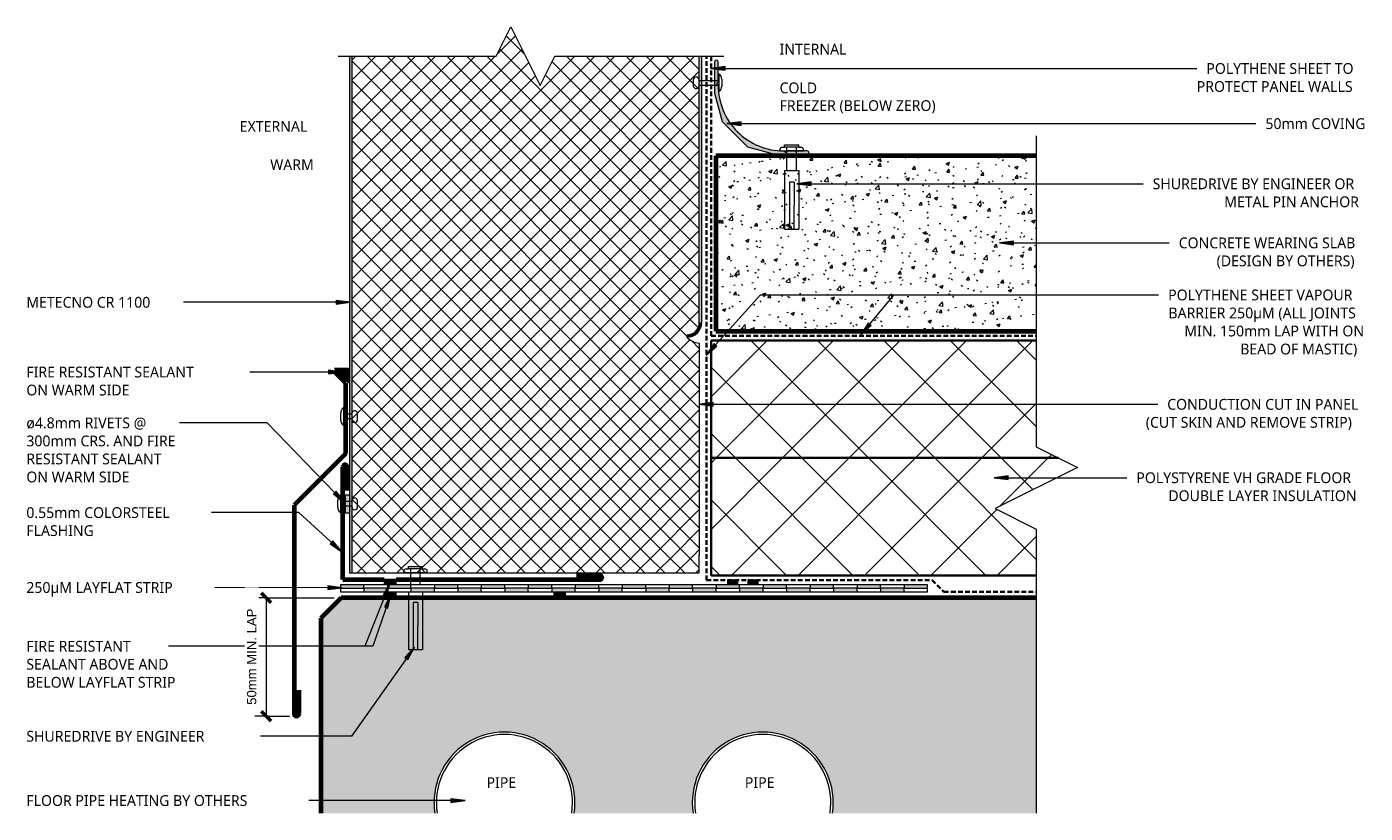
# Model space of a CAD drawing. Header units: millimetres. Extents: x -128 to 442, y -71 to 264.
import ezdxf

# ---------------------------------------------------------------- set-up
doc = ezdxf.new("R2010")
doc.units = ezdxf.units.MM
doc.linetypes.add('Dash', pattern=[6.35, 3.175, -3.175])
doc.linetypes.add('Dash Short', pattern=[3, 2, -1])
for name, color, linetype, lineweight in [('A-ANNO-DIMS', 211, 'Continuous', 9), ('A-ANNO-DIMS-2', 211, 'Continuous', 9), ('A-DETL', 90, 'Continuous', 13), ('A-DETL-GENF', 92, 'Continuous', 13), ('A-DETL-GENF-HDLN', 1, 'Dash', 13), ('G-ANNO-TEXT', 231, 'Continuous', 9)]:
    doc.layers.add(name, color=color, linetype=linetype, lineweight=lineweight)
doc.styles.add('Arial', font='arial.ttf', dxfattribs={"height": 4})
doc.styles.add('Yu Gothic', font='Yu Gothic.ttf', dxfattribs={"height": 4.6})
doc.styles.add('Yu Gothic_B', font='Yu Gothic.ttf', dxfattribs={"height": 4.6})
doc.dimstyles.new('Diagonal', dxfattribs={"dimscale": 304.8, "dimtxt": 4.081038, "dimasz": 0.013123, "dimexe": 0.015748, "dimexo": 0.009843, "dimgap": 0.009843, "dimtad": 1, "dimdec": 0, "dimzin": 0, "dimdsep": 46, "dimtxsty": 'Arial', "dimblk1": 'OBLIQUE', "dimblk2": 'OBLIQUE', "dimsah": 1, "dimcen": 0.09, "dimazin": 0, "dimtfac": 1, "dimtdec": 4, "dimtix": 1, "dimtmove": 0, "dimatfit": 3, "dimfxl": 1, "dimtvp": 1, "dimtfill": 1, "dimtolj": 1, "dimtzin": 0, "dimarcsym": 2})
pattern_1 = [(45, (0, 0), (-14.1421, 14.1421), []), (135, (0, 0), (-14.1421, -14.1421), [])]
pattern_2 = [(50, (0, 0), (14.5753, -1.27516), [1.524, -16.764]), (355, (0, 0), (-2.81956, 15.2849), [1.219, -13.411]), (100.451, (1.215, -0.106), (11.7557, 14.00984), [1.295, -14.247]), (46.184, (0, 4.064), (21.68615, -3.3639), [2.286, -25.146]), (96.636, (1.807, 3.784), (18.9918, 19.7943), [1.943, -21.371]), (351.184, (0, 4.064), (18.992, 19.7941), [1.829, -20.117]), (21, (2.032, 3.048), (12.12965, -8.18154), [1.524, -16.764]), (326, (2.032, 3.048), (4.9442, 14.7354), [1.219, -13.411]), (71.451, (3.043, 2.366), (17.0739, 6.554), [1.295, -14.247]), (37.5, (0, 0), (0.24723, 6.76433), [0.67056, -12.578, 0.67056, -12.944, -13.462]), (37.5, (0, 0), (0.24723, 6.76433), [-26.863, 0.67056, -12.791]), (7.5, (0, 0), (5.34566, 8.01431), [0.67056, -7.092, 0.67056, -12.273, -5.131]), (7.5, (0, 0), (5.34566, 8.01431), [-20.706, 0.67056, -4.46]), (327.5, (-4.531, 0), (10.84765, -0.45819), [0.67056, -4.409, 0.67056, -15.179, -21.031]), (327.5, (-4.531, 0), (10.84765, -0.45819), [-20.93, 0.67056, -20.361]), (317.5, (-6.563, 0), (11.85073, 2.03419), [0.67056, -5.933, 0.67056, -9.855, -14.935]), (317.5, (-6.563, 0), (11.85073, 2.03419), [-17.13, 0.67056, -14.265])]
pattern_3 = [(315, (-38.464, 159.415), (4.24264, 4.24264), []), (45, (-38.464, 159.415), (-4.24264, 4.24264), [])]

# ---------------------------------------------------------------- blocks, each defined once
blk = doc.blocks.new('Fridge Freezer Panel_Vertical Section - 150mm-6007307-FREEZER FLOOR FLUSH WITH PIPE HEATING')
at = {"layer": 'A-DETL-GENF'}
for points in [[(-6.68, 149), (0.97, 149), (0.96, 150), (-6.68, 150)], [(93.7, 6.3), (93.91, 4.67), (94.54, 3.15), (95.54, 1.85), (96.85, 0.84), (98.37, 0.21), (100, 0), (100, 1), (98.63, 1.18), (97.35, 1.71), (96.25, 2.55), (95.41, 3.65), (94.88, 4.93), (94.7, 6.3)]]:
    blk.add_hatch(color=256, dxfattribs=at).paths.add_polyline_path(points)
h = blk.add_hatch(dxfattribs=at)
h.set_pattern_fill('FP_3', color=256, style=0, pattern_type=2)
h.set_pattern_definition(pattern_3)
h.paths.add_polyline_path([(0.96, 149), (0.96, 1), (91.14, 1), (91.59, 2.95), (92.45, 4.74), (93.7, 6.3), (94.7, 6.3), (94.88, 4.93), (95.41, 3.65), (96.25, 2.55), (97.35, 1.71), (98.63, 1.18), (100, 1), (213.4, 1), (213.4, 62.5), (200.9, 68.75), (225.9, 81.25), (213.4, 87.5), (213.4, 149), (0.97, 149)])
h.paths.add_polyline_path([(93.91, 4.67), (93.91, 4.67), (94.54, 3.15), (95.54, 1.84), (95.54, 1.85), (94.54, 3.15), (93.91, 4.67)])
h = blk.add_hatch(color=256, dxfattribs=at)
h.paths.add_polyline_path([(0.97, 150), (0.97, 149), (213.4, 149), (213.4, 150), (0.97, 150)])
h.paths.add_polyline_path([(100, 0), (213.4, 0), (213.4, 1), (100, 1), (100, 0.21)])
h.paths.add_polyline_path([(96.64, 1), (96.85, 0.84), (98.37, 0.21), (98.36, 0.22), (96.85, 0.84), (96.65, 1)])
at = {"layer": 'A-DETL-GENF-HDLN', "linetype": 'Continuous'}
h = blk.add_hatch(dxfattribs=at)
h.set_pattern_fill('FP_3', color=256, style=0, pattern_type=2)
h.set_pattern_definition(pattern_3)
h.paths.add_polyline_path([(-6.68, 7.8), (-6.68, 1), (0.96, 1), (0.96, 149), (-6.68, 149), (-6.68, 56)])
at = {"layer": 'A-DETL-GENF'}
for p, q in [((0.97, 150), (-6.68, 150)), ((0.96, 149), (-6.68, 149)), ((-6.68, 149), (-6.68, 1)), ((213.4, 150), (0.97, 150)), ((213.4, 149), (0.97, 149)), ((94.7, 6.3), (93.7, 6.3)), ((-6.68, 1), (0.96, 1)), ((91.14, 1), (0.96, 1)), ((100, 1), (213.4, 1)), ((100, 0), (213.4, 0))]:
    blk.add_line(p, q, dxfattribs=at)
for centre, radius, start, end in [((100, 0), 8.92, 134.9929, 173.534), ((100, 6.3), 6.3, 180, 270), ((100, 6.3), 5.3, 180, 270)]:
    blk.add_arc(centre, radius, start, end, dxfattribs=at)
at = {"layer": 'A-DETL-GENF-HDLN'}
blk.add_line((-6.68, 150), (-6.68, 149), dxfattribs=at)
blk = doc.blocks.new('Pop Rivets - Rivet-5576554-FREEZER FLOOR FLUSH WITH PIPE HEATING')
at = {"layer": 'A-DETL-GENF'}
for p, q in [((3.77, 0), (-3.77, 0)), ((-1.5, 1.16), (1.5, 1.16)), ((-1, -4.84), (-1, 0)), ((1, -4.84), (1, 0)), ((1.17, -4.84), (-1.24, -4.84)), ((-1.24, -7.34), (1.17, -7.34))]:
    blk.add_line(p, q, dxfattribs=at)
for centre, radius, start, end in [((-1.5, -1.65), 2.8, 90, 144), ((1.5, -1.65), 2.8, 36, 90), ((-1.24, -6.09), 1.25, 90, 270), ((1.17, -6.09), 1.25, 270, 90)]:
    blk.add_arc(centre, radius, start, end, dxfattribs=at)
blk = doc.blocks.new('Anchor Bolt - ShureDrive - ShureDrive-5853968-FREEZER FLOOR FLUSH WITH PIPE HEATING')
at = {"layer": 'A-DETL-GENF'}
for p, q in [((-4, -11.18), (-3, -11.18)), ((-3, -10.18), (3, -10.18)), ((-3, -11.18), (-3, -10.18)), ((3, -11.18), (-3, -11.18)), ((-2, -17.97), (-2, -11.18)), ((2, -17.97), (2, -11.18)), ((3, -11.18), (3, -10.18)), ((3, -11.18), (4, -11.18)), ((-5, -12.68), (-5, -12.18)), ((-5, -12.68), (5, -12.68)), ((5, -12.68), (5, -12.18)), ((-3, -20.97), (-3, -45.5)), ((3, -20.97), (3, -45.5)), ((-1, -25.5), (-1, -35.5)), ((1, -25.5), (-1, -25.5)), ((1, -25.5), (1, -35.5)), ((-1, -35.5), (-1, -45.5)), ((1, -45.5), (1, -35.5)), ((-3, -45.5), (3, -45.5))]:
    blk.add_line(p, q, dxfattribs=at)
for centre, start, end in [((-4, -12.18), 90, 180), ((4, -12.18), 360, 90)]:
    blk.add_arc(centre, 1, start, end, dxfattribs=at)
blk = doc.blocks.new('Layflat 250 - Layflat 250-5640186-FREEZER FLOOR FLUSH WITH PIPE HEATING')
at = {"layer": 'A-DETL-GENF'}
for points in [[(10, 1.5), (10, 3), (0, 3), (0, 1.5)], [(20, 0), (20, 1.5), (10, 1.5), (10, 0)], [(30, 1.5), (30, 3), (20, 3), (20, 1.5)], [(40, 0), (40, 1.5), (30, 1.5), (30, 0)], [(40, 1.5), (50, 1.5), (50, 3), (40, 3)], [(60, 0), (60, 1.5), (50, 1.5), (50, 0)], [(70, 1.5), (70, 3), (60, 3), (60, 1.5)], [(80, 0), (80, 1.5), (70, 1.5), (70, 0)], [(90, 1.5), (90, 3), (80, 3), (80, 1.5)], [(90, 0), (100, 0), (100, 1.5), (90, 1.5)], [(110, 1.5), (110, 3), (100, 3), (100, 1.5)], [(120, 0), (120, 1.5), (110, 1.5), (110, 0)], [(130, 1.5), (130, 3), (120, 3), (120, 1.5)], [(140, 0), (140, 1.5), (130, 1.5), (130, 0)], [(140, 1.5), (150, 1.5), (150, 3), (140, 3)], [(160, 0), (160, 1.5), (150, 1.5), (150, 0)], [(170, 1.5), (170, 3), (160, 3), (160, 1.5)], [(180, 0), (180, 1.5), (170, 1.5), (170, 0)], [(190, 1.5), (190, 3), (180, 3), (180, 1.5)], [(190, 0), (200, 0), (200, 1.5), (190, 1.5)], [(210, 1.5), (210, 3), (200, 3), (200, 1.5)], [(220, 0), (220, 1.5), (210, 1.5), (210, 0)], [(230, 1.5), (230, 3), (220, 3), (220, 1.5)], [(240, 0), (240, 1.5), (230, 1.5), (230, 0)], [(240, 1.5), (250, 1.5), (250, 3), (240, 3)]]:
    blk.add_hatch(color=256, dxfattribs=at).paths.add_polyline_path(points)
for p, q in [((10, 3), (0, 3)), ((0, 3), (0, 1.5)), ((0, 1.5), (0, 0)), ((0, 1.5), (10, 1.5)), ((0, 0), (10, 0)), ((20, 3), (10, 3)), ((10, 1.5), (10, 3)), ((20, 1.5), (10, 1.5)), ((10, 1.5), (10, 0)), ((10, 0), (20, 0)), ((30, 3), (20, 3)), ((20, 3), (20, 1.5)), ((20, 1.5), (30, 1.5)), ((20, 0), (20, 1.5)), ((20, 0), (30, 0)), ((40, 3), (30, 3)), ((30, 1.5), (30, 3)), ((40, 1.5), (30, 1.5)), ((30, 1.5), (30, 0)), ((30, 0), (40, 0)), ((50, 3), (40, 3)), ((40, 3), (40, 1.5)), ((40, 1.5), (50, 1.5)), ((40, 0), (40, 1.5)), ((40, 0), (50, 0)), ((60, 3), (50, 3)), ((50, 1.5), (50, 3)), ((60, 1.5), (50, 1.5)), ((50, 1.5), (50, 0)), ((70, 3), (60, 3)), ((60, 3), (60, 1.5)), ((60, 1.5), (70, 1.5)), ((60, 0), (60, 1.5)), ((80, 3), (70, 3)), ((70, 1.5), (70, 3)), ((80, 1.5), (70, 1.5)), ((70, 1.5), (70, 0)), ((90, 3), (80, 3)), ((80, 3), (80, 1.5)), ((80, 1.5), (90, 1.5)), ((80, 0), (80, 1.5)), ((100, 3), (90, 3)), ((90, 1.5), (90, 3)), ((100, 1.5), (90, 1.5)), ((90, 1.5), (90, 0)), ((110, 3), (100, 3)), ((100, 3), (100, 1.5)), ((100, 1.5), (110, 1.5)), ((100, 0), (100, 1.5)), ((120, 3), (110, 3)), ((110, 1.5), (110, 3)), ((120, 1.5), (110, 1.5)), ((110, 1.5), (110, 0)), ((130, 3), (120, 3)), ((120, 3), (120, 1.5)), ((120, 1.5), (130, 1.5)), ((120, 0), (120, 1.5)), ((140, 3), (130, 3)), ((130, 1.5), (130, 3)), ((140, 1.5), (130, 1.5)), ((130, 1.5), (130, 0)), ((150, 3), (140, 3)), ((140, 3), (140, 1.5)), ((140, 1.5), (150, 1.5)), ((140, 0), (140, 1.5)), ((160, 3), (150, 3)), ((150, 1.5), (150, 3)), ((160, 1.5), (150, 1.5)), ((150, 1.5), (150, 0)), ((170, 3), (160, 3)), ((160, 3), (160, 1.5)), ((160, 1.5), (170, 1.5)), ((160, 0), (160, 1.5)), ((180, 3), (170, 3)), ((170, 1.5), (170, 3)), ((180, 1.5), (170, 1.5)), ((170, 1.5), (170, 0)), ((190, 3), (180, 3)), ((180, 3), (180, 1.5)), ((180, 1.5), (190, 1.5)), ((180, 0), (180, 1.5)), ((200, 3), (190, 3)), ((190, 1.5), (190, 3)), ((200, 1.5), (190, 1.5)), ((190, 1.5), (190, 0)), ((210, 3), (200, 3)), ((200, 3), (200, 1.5)), ((200, 0), (200, 1.5)), ((200, 1.5), (210, 1.5)), ((220, 3), (210, 3)), ((210, 1.5), (210, 3)), ((220, 1.5), (210, 1.5)), ((210, 1.5), (210, 0)), ((230, 3), (220, 3)), ((220, 3), (220, 1.5)), ((220, 0), (220, 1.5)), ((220, 1.5), (230, 1.5)), ((240, 3), (230, 3)), ((230, 1.5), (230, 3)), ((240, 1.5), (230, 1.5)), ((230, 1.5), (230, 0)), ((250, 3), (240, 3)), ((240, 3), (240, 1.5)), ((240, 0), (240, 1.5)), ((240, 1.5), (250, 1.5)), ((250, 1.5), (250, 3)), ((250, 0), (250, 1.5)), ((50, 0), (60, 0)), ((60, 0), (70, 0)), ((70, 0), (80, 0)), ((80, 0), (90, 0)), ((90, 0), (100, 0)), ((100, 0), (110, 0)), ((110, 0), (120, 0)), ((120, 0), (130, 0)), ((130, 0), (140, 0)), ((140, 0), (150, 0)), ((150, 0), (160, 0)), ((160, 0), (170, 0)), ((170, 0), (180, 0)), ((180, 0), (190, 0)), ((190, 0), (200, 0)), ((200, 0), (210, 0)), ((210, 0), (220, 0)), ((220, 0), (230, 0)), ((230, 0), (240, 0)), ((240, 0), (250, 0))]:
    blk.add_line(p, q, dxfattribs=at)
blk = doc.blocks.new('Break Line _M_ - Break Line _M_-5525941-FREEZER FLOOR FLUSH WITH PIPE HEATING')
at = {"layer": 'A-DETL-GENF'}
for p, q in [((-17.5, 0), (-8.75, 17.5)), ((-8.75, 17.5), (8.75, -17.5)), ((-150, 0), (-17.5, 0)), ((8.75, -17.5), (17.5, 0)), ((17.5, 0), (138.5, 0))]:
    blk.add_line(p, q, dxfattribs=at)
blk = doc.blocks.new('37_95mm Coving - 37_95mm Coving-5873425-FREEZER FLOOR FLUSH WITH PIPE HEATING')
at = {"layer": 'A-DETL-GENF'}
blk.add_hatch(color=256, dxfattribs=at).paths.add_polyline_path([(0, -26.09), (0, -39.45), (0.03, -39.64), (0.1, -39.83), (0.22, -39.98), (0.38, -40.1), (0.56, -40.17), (0.75, -40.2), (0.94, -40.17), (1.13, -40.1), (1.28, -39.98), (1.4, -39.83), (1.47, -39.64), (1.5, -39.45), (1.5, -30.86), (0.79, -30.16), (1.5, -29.45), (1.61, -26.98), (1.93, -24.57), (2.45, -22.22), (3.19, -19.9), (4.12, -17.63), (5.24, -15.48), (6.55, -13.43), (8.04, -11.48), (9.69, -9.69), (11.48, -8.04), (13.43, -6.55), (15.48, -5.24), (17.63, -4.12), (19.9, -3.19), (22.22, -2.45), (24.57, -1.93), (26.98, -1.61), (29.45, -1.5), (30.16, -0.79), (30.86, -1.5), (39.45, -1.5), (39.64, -1.47), (39.82, -1.4), (39.98, -1.28), (40.1, -1.12), (40.17, -0.94), (40.2, -0.75), (40.17, -0.56), (40.1, -0.38), (39.98, -0.22), (39.82, -0.1), (39.64, -0.03), (39.45, 0), (26.09, 0), (14.02, -3.24), (3.24, -14.02)])
for p, q in [((39.45, 0), (26.09, 0)), ((14.02, -3.24), (3.24, -14.02)), ((26.09, 0), (14.02, -3.24)), ((29.45, -1.5), (30.16, -0.79)), ((30.16, -0.79), (30.86, -1.5)), ((30.86, -1.5), (39.45, -1.5)), ((3.24, -14.02), (0, -26.09)), ((0, -26.09), (0, -39.45)), ((0.79, -30.16), (1.5, -29.45)), ((1.5, -30.86), (0.79, -30.16)), ((1.5, -39.45), (1.5, -30.86))]:
    blk.add_line(p, q, dxfattribs=at)
for centre, radius, start, end in [((29.45, -29.45), 27.95, 90, 180), ((39.45, -0.75), 0.75, 270, 90), ((0.75, -39.45), 0.75, 180, 360)]:
    blk.add_arc(centre, radius, start, end, dxfattribs=at)
blk = doc.blocks.new('Anchor Bolt - ShureDrive - ShureDrive-5466956-FREEZER FLOOR FLUSH WITH PIPE HEATING')
at = {"layer": 'A-DETL-GENF'}
for p, q in [((-4, -10.64), (-3, -10.64)), ((-3, -9.64), (3, -9.64)), ((-3, -10.64), (-3, -9.64)), ((3, -10.64), (-3, -10.64)), ((-2, -20.5), (-2, -10.64)), ((2, -20.5), (2, -10.64)), ((3, -10.64), (3, -9.64)), ((3, -10.64), (4, -10.64)), ((-5, -12.14), (-5, -11.64)), ((-5, -12.14), (5, -12.14)), ((5, -12.14), (5, -11.64)), ((-3, -20.5), (3, -20.5)), ((-3, -20.5), (-3, -45.5)), ((3, -20.5), (3, -45.5)), ((-1, -25.5), (-1, -35.5)), ((1, -25.5), (-1, -25.5)), ((1, -25.5), (1, -35.5)), ((-1, -35.5), (-1, -45.5)), ((1, -45.5), (1, -35.5)), ((-3, -45.5), (3, -45.5))]:
    blk.add_line(p, q, dxfattribs=at)
for centre, start, end in [((-4, -11.64), 90, 180), ((4, -11.64), 360, 90)]:
    blk.add_arc(centre, 1, start, end, dxfattribs=at)
blk = doc.blocks.new('Break Line _M_ - Break Line _M_-6065869-FREEZER FLOOR FLUSH WITH PIPE HEATING')
at = {"layer": 'A-DETL-GENF'}
for p, q in [((-12.5, 0), (-6.25, 12.5)), ((-6.25, 12.5), (6.25, -12.5)), ((-79.82, 0), (-12.5, 0)), ((6.25, -12.5), (12.5, 0)), ((12.5, 0), (84.44, 0))]:
    blk.add_line(p, q, dxfattribs=at)
blk = doc.blocks.new('Pop Rivets - Rivet-5896937-FREEZER FLOOR FLUSH WITH PIPE HEATING')
at = {"layer": 'A-DETL-GENF'}
for p, q in [((3.77, 0), (-3.77, 0)), ((-1.5, 1.16), (1.5, 1.16)), ((-1, -8.5), (-1, 0)), ((1, -8.5), (1, 0)), ((1.17, -8.5), (-1.24, -8.5)), ((-1.24, -11), (1.17, -11))]:
    blk.add_line(p, q, dxfattribs=at)
for centre, radius, start, end in [((-1.5, -1.65), 2.8, 90, 144), ((1.5, -1.65), 2.8, 36, 90), ((-1.24, -9.75), 1.25, 90, 270), ((1.17, -9.75), 1.25, 270, 90)]:
    blk.add_arc(centre, radius, start, end, dxfattribs=at)
blk = doc.blocks.new('Pop Rivets - Rivet-5918619-FREEZER FLOOR FLUSH WITH PIPE HEATING')
at = {"layer": 'A-DETL-GENF'}
for p, q in [((3.77, 0), (-3.77, 0)), ((-1.5, 1.16), (1.5, 1.16)), ((-1, -3.53), (-1, 0)), ((1, -3.53), (1, 0)), ((1.17, -3.53), (-1.24, -3.53)), ((-1.24, -6.03), (1.17, -6.03))]:
    blk.add_line(p, q, dxfattribs=at)
for centre, radius, start, end in [((-1.5, -1.65), 2.8, 90, 144), ((1.5, -1.65), 2.8, 36, 90), ((-1.24, -4.78), 1.25, 90, 270), ((1.17, -4.78), 1.25, 270, 90)]:
    blk.add_arc(centre, radius, start, end, dxfattribs=at)
blk = doc.blocks.new('DIMBLOCK1-FREEZER FLOOR FLUSH WITH PIPE HEATING')
at = {"layer": 'A-ANNO-DIMS-2', "lineweight": 50}
for p, q in [((-26.04, 21.22), (-28.04, 23.22)), ((-26.04, 21.22), (-24.04, 19.22)), ((-26.04, -29.18), (-28.04, -27.18)), ((-26.04, -29.18), (-24.04, -31.18))]:
    blk.add_line(p, q, dxfattribs=at)
at = {"layer": 'A-ANNO-DIMS-2'}
for p, q in [((-26.04, 21.22), (-30.84, 21.22)), ((-26.04, 21.22), (-26.04, -29.18)), ((-26.04, 21.22), (2.86, 21.22)), ((-26.04, -29.18), (-30.84, -29.18)), ((-26.04, -29.18), (-16.1, -29.18))]:
    blk.add_line(p, q, dxfattribs=at)
at = {"layer": 'A-ANNO-DIMS-2', "color": 0, "insert": (-34.23, -24.38), "char_height": 4, "width": 48.9725, "attachment_point": 1, "rotation": 90, "line_spacing_factor": 0.941778, "style": 'Arial', "bg_fill": 3, "box_fill_scale": 1.25, "bg_fill_color": 256, "bg_fill_true_color": 13158600, "bg_fill_transparency": 0}
blk.add_mtext('50mm MIN. LAP', dxfattribs=at)
blk = doc.blocks.new('_Oblique')
at = {"color": 0, "linetype": 'ByBlock', "lineweight": -2}
blk.add_line((-0.5, -0.5), (0.5, 0.5), dxfattribs=at)

msp = doc.modelspace()

# ---------------------------------------------------------------- hatches: boundary and pattern name
at = {"layer": 'A-DETL-GENF'}
h = msp.add_hatch(dxfattribs=at)
h.set_pattern_fill('FP_2', color=9, style=0, pattern_type=2)
h.set_pattern_definition(pattern_2)
h.paths.add_polyline_path([(199.81, 134.75), (301.92, 134.75), (301.92, 209.35), (165.42, 209.35), (165.42, 134.75)])
h = msp.add_hatch(dxfattribs=at)
h.set_pattern_fill('FP_1', color=9, style=0, pattern_type=2)
h.set_pattern_definition(pattern_1)
h.paths.add_polyline_path([(248.01, 80.75), (311.39, 80.75), (301.92, 85.48), (301.92, 130.75), (163.42, 130.75), (163.42, 80.75)])
for points in [[(9.08, 112.75), (9.08, 118.78), (3.04, 118.78)], [(7.58, 57.44), (9.42, 57.44), (9.42, 64.96), (7.58, 64.96)], [(25.58, 26.75), (29.26, 26.75), (29.26, 28.95), (24.23, 28.95), (24.23, 26.75)], [(174.76, 26.75), (174.76, 28.75), (170.37, 28.75), (170.37, 26.75)], [(183.52, 26.75), (183.52, 28.75), (179.14, 28.75), (179.14, 26.75)], [(25.58, 21.22), (29.27, 21.22), (29.27, 23.75), (24.27, 23.75), (24.27, 21.22)], [(101.43, 21.22), (101.43, 23.75), (96.43, 23.75), (96.43, 21.22)]]:
    msp.add_hatch(color=9, dxfattribs=at).paths.add_polyline_path(points)
h = msp.add_hatch(dxfattribs=at)
h.set_pattern_fill('FP_1', color=9, style=0, pattern_type=2)
h.set_pattern_definition(pattern_1)
h.paths.add_polyline_path([(199.81, 30.75), (301.92, 30.75), (301.92, 50.48), (284.42, 59.23), (319.42, 76.73), (311.39, 80.75), (163.42, 80.75), (163.42, 30.75)])
h = msp.add_hatch(dxfattribs=at)
h.set_pattern_fill('FP_2', color=9, style=0, pattern_type=2)
h.set_pattern_definition(pattern_2)
h.paths.add_polyline_path([(45.79, -70.52), (45.51, -68.08), (45.44, -65.56), (45.59, -63.03), (45.94, -60.54), (46.5, -58.09), (47.27, -55.67), (48.24, -53.35), (49.39, -51.11), (50.74, -48.97), (52.26, -46.96), (53.93, -45.08), (55.78, -43.34), (57.74, -41.77), (59.84, -40.38), (62.06, -39.15), (64.35, -38.12), (66.73, -37.29), (69.18, -36.66), (71.66, -36.24), (74.17, -36.03), (76.71, -36.03), (79.21, -36.24), (81.69, -36.66), (84.15, -37.29), (86.52, -38.12), (88.82, -39.15), (91.04, -40.38), (93.13, -41.77), (95.1, -43.34), (96.94, -45.08), (98.62, -46.96), (100.13, -48.97), (101.48, -51.11), (102.64, -53.35), (103.6, -55.67), (104.37, -58.09), (104.94, -60.54), (105.29, -63.03), (105.43, -65.56), (105.37, -68.08), (105.09, -70.52), (155.79, -70.52), (155.51, -68.08), (155.44, -65.56), (155.59, -63.03), (155.94, -60.54), (156.5, -58.09), (157.27, -55.67), (158.24, -53.35), (159.39, -51.11), (160.74, -48.97), (162.26, -46.96), (163.93, -45.08), (165.78, -43.34), (167.74, -41.77), (169.84, -40.38), (172.06, -39.15), (174.35, -38.12), (176.73, -37.29), (179.18, -36.66), (181.66, -36.24), (184.17, -36.03), (186.71, -36.03), (189.21, -36.24), (191.69, -36.66), (194.15, -37.29), (196.52, -38.12), (198.82, -39.15), (201.04, -40.38), (203.13, -41.77), (205.1, -43.34), (206.94, -45.08), (208.62, -46.96), (210.13, -48.97), (211.48, -51.11), (212.64, -53.35), (213.6, -55.67), (214.37, -58.09), (214.94, -60.54), (215.29, -63.03), (215.43, -65.56), (215.37, -68.08), (215.09, -70.52), (301.92, -70.52), (301.92, 21.22), (5.86, 21.22), (-2.81, 12.55), (-2.81, -70.52), (37.2, -70.52)])
at = {"layer": 'G-ANNO-TEXT'}
for points in [[(163.36, 246.61), (169.36, 245.82), (169.36, 247.4)], [(170.19, 223.12), (176.19, 222.33), (176.19, 223.91)], [(199.99, 197.5), (205.99, 196.72), (205.99, 198.29)], [(286.18, 172.34), (292.18, 171.55), (292.18, 173.13)], [(9.72, 147.03), (3.72, 147.82), (3.72, 146.24)], [(227.11, 133.09), (231.57, 137.18), (230.36, 138.2)], [(161.31, 124.5), (165.91, 128.42), (164.74, 129.48)], [(6.56, 117.34), (0.56, 118.13), (0.56, 116.55)], [(158.34, 103.59), (164.34, 102.8), (164.34, 104.38)], [(283.96, 72.34), (289.96, 71.55), (289.96, 73.13)], [(7.34, 61.7), (3.73, 66.55), (2.6, 65.45)], [(6.19, 40.76), (2.3, 45.4), (1.23, 44.23)], [(6.22, 25.45), (0.22, 26.26), (0.21, 24.68)], [(26.72, 27.67), (23.78, 22.38), (25.25, 21.8)], [(27.08, 22.73), (24.35, 17.33), (25.84, 16.8)], [(37.06, 0.22), (32.96, -4.23), (34.25, -5.14)], [(58.66, -65.14), (52.66, -64.35), (52.66, -65.93)]]:
    msp.add_hatch(color=7, dxfattribs=at).paths.add_polyline_path(points)

# ---------------------------------------------------------------- linework, layer by layer
at = {"layer": 'A-DETL', "linetype": 'Dash Short', "lineweight": 35}
for p, q in [((161.42, 28.75), (161.42, 251.87)), ((163.42, 132.75), (163.42, 251.87)), ((163.42, 132.75), (301.92, 132.75)), ((161.42, 28.75), (257.58, 28.75)), ((257.58, 28.75), (262.58, 23.75)), ((262.58, 23.75), (301.92, 23.75))]:
    msp.add_line(p, q, dxfattribs=at)
at = {"layer": 'A-DETL', "lineweight": 70}
for p, q in [((301.92, 209.35), (165.42, 209.35)), ((165.42, 209.35), (165.42, 134.75)), ((165.42, 134.75), (301.92, 134.75)), ((7.86, 112.63), (2.71, 117.77)), ((7.86, 82.63), (7.86, 112.63)), ((7.86, 82.63), (-14.15, 60.62)), ((6.68, 28.95), (6.68, 76.95)), ((8.48, 76.95), (8.48, 66.95)), ((-14.15, 60.62), (-14.15, -28.13)), ((6.68, 28.95), (24.23, 28.95)), ((29.26, 28.95), (116.09, 28.95)), ((116.09, 30.75), (106.09, 30.75)), ((5.86, 21.22), (-2.81, 12.55)), ((301.92, 21.22), (5.86, 21.22)), ((-2.81, 12.55), (-2.81, -70.52)), ((-12.05, -28.13), (-12.05, -18.13))]:
    msp.add_line(p, q, dxfattribs=at)
at = {"layer": 'A-DETL', "lineweight": 35}
for p, q in [((301.92, 130.75), (163.42, 130.75)), ((163.42, 130.75), (163.42, 80.75)), ((311.39, 80.75), (163.42, 80.75)), ((163.42, 80.75), (163.42, 30.75)), ((163.42, 80.75), (311.39, 80.75)), ((163.42, 30.75), (301.92, 30.75))]:
    msp.add_line(p, q, dxfattribs=at)
at = {"layer": 'A-DETL'}
for p, q in [((3.04, 118.78), (9.08, 112.75)), ((9.08, 118.78), (3.04, 118.78)), ((9.08, 112.75), (9.08, 118.78)), ((9.42, 64.96), (7.58, 64.96)), ((7.58, 64.96), (7.58, 57.44)), ((7.58, 57.44), (9.42, 57.44)), ((29.26, 28.95), (24.23, 28.95)), ((24.23, 28.95), (24.23, 26.75)), ((29.26, 26.75), (29.26, 28.95)), ((174.76, 28.75), (170.37, 28.75)), ((170.37, 28.75), (170.37, 26.75)), ((174.76, 26.75), (174.76, 28.75)), ((183.52, 28.75), (179.14, 28.75)), ((179.14, 28.75), (179.14, 26.75)), ((183.52, 26.75), (183.52, 28.75)), ((24.27, 23.75), (24.27, 21.22)), ((29.27, 21.22), (29.27, 23.75)), ((96.43, 23.75), (96.43, 21.22)), ((101.43, 21.22), (101.43, 23.75)), ((24.27, 21.22), (29.27, 21.22)), ((96.43, 21.22), (101.43, 21.22))]:
    msp.add_line(p, q, dxfattribs=at)
at = {"layer": 'A-DETL', "lineweight": 70}
for centre, radius, start, end in [((7.58, 76.95), 0.9, 0, 180), ((116.09, 29.85), 0.9, 270, 90), ((-13.1, -28.13), 1.05, 180, 360)]:
    msp.add_arc(centre, radius, start, end, dxfattribs=at)
at = {"layer": 'A-DETL'}
for centre, radius, start, end in [((75.44, -66), 30, 351.315, 188.685), ((75.44, -66), 29, 351.0009, 188.9991), ((185.44, -66), 30, 351.315, 188.685), ((185.44, -66), 29, 351.0009, 188.9991)]:
    msp.add_arc(centre, radius, start, end, dxfattribs=at)
at = {"layer": 'G-ANNO-TEXT', "color": 7}
for p, q in [((169.36, 247.4), (163.36, 246.61)), ((163.36, 246.61), (169.36, 245.82)), ((163.36, 246.61), (343.81, 246.61)), ((169.36, 245.82), (169.36, 247.4)), ((343.81, 246.61), (370.27, 246.61)), ((176.19, 223.91), (170.19, 223.12)), ((170.19, 223.12), (176.19, 222.33)), ((170.19, 223.12), (395.42, 223.12)), ((176.19, 222.33), (176.19, 223.91)), ((205.99, 198.29), (199.99, 197.5)), ((199.99, 197.5), (205.99, 196.72)), ((199.99, 197.5), (346.48, 197.5)), ((205.99, 196.72), (205.99, 198.29)), ((346.48, 197.5), (347.41, 197.5)), ((292.18, 173.13), (286.18, 172.34)), ((286.18, 172.34), (292.18, 171.55)), ((286.18, 172.34), (343.81, 172.34)), ((292.18, 171.55), (292.18, 173.13)), ((343.81, 172.34), (358.49, 172.34)), ((161.31, 124.5), (184.48, 150.16)), ((184.48, 150.16), (343.81, 150.16)), ((227.11, 133.09), (241.42, 150.16)), ((241.42, 150.16), (343.81, 150.16)), ((343.81, 150.16), (354, 150.16)), ((-40.72, 147.03), (-69.86, 147.03)), ((9.72, 147.03), (-40.72, 147.03)), ((9.72, 147.03), (3.72, 147.82)), ((3.72, 147.82), (3.72, 146.24)), ((3.72, 146.24), (9.72, 147.03)), ((230.36, 138.2), (227.11, 133.09)), ((227.11, 133.09), (231.57, 137.18)), ((231.57, 137.18), (230.36, 138.2)), ((164.74, 129.48), (161.31, 124.5)), ((161.31, 124.5), (165.91, 128.42)), ((165.91, 128.42), (164.74, 129.48)), ((-46.6, 117.34), (-46.6, 117.34)), ((6.56, 117.34), (-46.6, 117.34)), ((6.56, 117.34), (0.56, 118.13)), ((0.56, 118.13), (0.56, 116.55)), ((0.56, 116.55), (6.56, 117.34)), ((164.34, 104.38), (158.34, 103.59)), ((158.34, 103.59), (164.34, 102.8)), ((158.34, 103.59), (343.81, 103.59)), ((164.34, 102.8), (164.34, 104.38)), ((343.81, 103.59), (353.6, 103.59)), ((-53.12, 95.68), (-71.31, 95.68)), ((-25.61, 95.68), (-53.12, 95.68)), ((7.34, 61.7), (-25.61, 95.68)), ((289.96, 73.13), (283.96, 72.34)), ((283.96, 72.34), (289.96, 71.55)), ((283.96, 72.34), (331.99, 72.34)), ((289.96, 71.55), (289.96, 73.13)), ((331.99, 72.34), (340.45, 72.34)), ((3.73, 66.55), (2.6, 65.45)), ((2.6, 65.45), (7.34, 61.7)), ((7.34, 61.7), (3.73, 66.55)), ((-48.65, 57.48), (-60.07, 57.48)), ((-12.08, 57.48), (-48.65, 57.48)), ((6.19, 40.76), (-12.08, 57.48)), ((2.3, 45.4), (1.23, 44.23)), ((1.23, 44.23), (6.19, 40.76)), ((6.19, 40.76), (2.3, 45.4)), ((-50.02, 25.59), (-58.88, 25.59)), ((6.22, 25.45), (-50.02, 25.59)), ((0.22, 26.26), (0.21, 24.68)), ((0.21, 24.68), (6.22, 25.45)), ((6.22, 25.45), (0.22, 26.26)), ((26.72, 27.67), (16.03, 0.57)), ((26.72, 27.67), (23.78, 22.38)), ((25.25, 21.8), (26.72, 27.67)), ((27.08, 22.73), (19.33, 0.57)), ((23.78, 22.38), (25.25, 21.8)), ((27.08, 22.73), (24.35, 17.33)), ((24.35, 17.33), (25.84, 16.8)), ((25.84, 16.8), (27.08, 22.73)), ((-56.35, 0.57), (-75.15, 0.57)), ((16.03, 0.57), (-56.35, 0.57)), ((19.33, 0.57), (-56.35, 0.57)), ((37.06, 0.22), (10.29, -37.76)), ((37.06, 0.22), (32.96, -4.23)), ((34.25, -5.14), (37.06, 0.22)), ((32.96, -4.23), (34.25, -5.14)), ((-42.55, -37.76), (-42.87, -37.76)), ((10.29, -37.76), (-42.55, -37.76)), ((-25.68, -65.14), (-25.8, -65.14)), ((58.66, -65.14), (-25.68, -65.14)), ((58.66, -65.14), (52.66, -64.35)), ((52.66, -64.35), (52.66, -65.93)), ((52.66, -65.93), (58.66, -65.14))]:
    msp.add_line(p, q, dxfattribs=at)

# ---------------------------------------------------------------- block references
at = {"layer": 'A-DETL-GENF'}
for name, p in [('Break Line _M_ - Break Line _M_-6065869-FREEZER FLOOR FLUSH WITH PIPE HEATING', (84.42, 251.87)), ('Anchor Bolt - ShureDrive - ShureDrive-5466956-FREEZER FLOOR FLUSH WITH PIPE HEATING', (197.75, 223.71)), ('Anchor Bolt - ShureDrive - ShureDrive-5853968-FREEZER FLOOR FLUSH WITH PIPE HEATING', (37.54, 44.72)), ('Layflat 250 - Layflat 250-5640186-FREEZER FLOOR FLUSH WITH PIPE HEATING', (5.58, 23.75))]:
    msp.add_blockref(name, p, dxfattribs=at)
for name, p, rotation in [('Fridge Freezer Panel_Vertical Section - 150mm-6007307-FREEZER FLOOR FLUSH WITH PIPE HEATING', (159.42, 38.46), 89.99999999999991), ('37_95mm Coving - 37_95mm Coving-5873425-FREEZER FLOOR FLUSH WITH PIPE HEATING', (164.94, 209.98), 90.0000000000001), ('Pop Rivets - Rivet-5896937-FREEZER FLOOR FLUSH WITH PIPE HEATING', (166.81, 240.53), 270.0000000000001), ('Break Line _M_ - Break Line _M_-5525941-FREEZER FLOOR FLUSH WITH PIPE HEATING', (301.92, 67.98), 270.0000000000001), ('Pop Rivets - Rivet-5918619-FREEZER FLOOR FLUSH WITH PIPE HEATING', (6.88, 98.39), 89.99999999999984), ('Pop Rivets - Rivet-5576554-FREEZER FLOOR FLUSH WITH PIPE HEATING', (5.58, 61.21), 89.99999999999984)]:
    msp.add_blockref(name, p, dxfattribs=dict(at, rotation=rotation))

# ---------------------------------------------------------------- texts
at = {"layer": 'G-ANNO-TEXT', "color": 7, "char_height": 4.6, "attachment_point": 1, "bg_fill": 3, "box_fill_scale": 1.25, "bg_fill_color": 256, "bg_fill_true_color": 13158600, "bg_fill_transparency": 0}
for s, insert, width, style in [('POLYTHENE SHEET TO ', (374.33, 248.91), 80.8101, 'Yu Gothic'), ('PROTECT PANEL WALLS', (370.23, 241.23), 85.7806, 'Yu Gothic'), ('EXTERNAL', (-37.28, 224.23), 39.1223, 'Yu Gothic_B'), ('50mm COVING', (399.48, 225.42), 50.346, 'Yu Gothic'), ('WARM', (-24.32, 207.95), 23.4093, 'Yu Gothic_B'), ('SHUREDRIVE BY ENGINEER OR ', (351.47, 199.8), 108.5485, 'Yu Gothic'), ('METAL PIN ANCHOR', (381.9, 192.13), 71.6709, 'Yu Gothic'), ('CONCRETE WEARING SLAB ', (362.56, 174.64), 95.0801, 'Yu Gothic'), ('METECNO CR 1100', (-128.16, 149.33), 65.7384, 'Yu Gothic'), ('POLYTHENE SHEET VAPOUR ', (358.06, 152.46), 100.5316, 'Yu Gothic'), ('FIRE RESISTANT SEALANT ', (-128.16, 119.64), 93.9578, 'Yu Gothic'), ('ON WARM SIDE ', (-128.16, 111.97), 56.2785, 'Yu Gothic'), ('CONDUCTION CUT IN PANEL ', (357.66, 105.89), 101.0126, 'Yu Gothic'), ('ø4.8mm RIVETS @ ', (-128.16, 97.98), 63.9747, 'Yu Gothic'), ('RESISTANT SEALANT ', (-128.16, 82.63), 76.1603, 'Yu Gothic'), ('ON WARM SIDE ', (-128.16, 74.96), 56.2785, 'Yu Gothic'), ('POLYSTYRENE VH GRADE FLOOR ', (344.52, 74.64), 117.0464, 'Yu Gothic'), ('DOUBLE LAYER INSULATION', (358.14, 66.97), 100.5316, 'Yu Gothic'), ('0.55mm COLORSTEEL ', (-128.16, 59.78), 77.6033, 'Yu Gothic'), ('FLASHING', (-128.16, 52.11), 36.0759, 'Yu Gothic'), ('250µM LAYFLAT STRIP', (-128.16, 27.89), 79.0464, 'Yu Gothic'), ('FIRE RESISTANT ', (-128.16, 2.87), 59.3249, 'Yu Gothic'), ('SEALANT ABOVE AND ', (-128.16, -4.8), 78.405, 'Yu Gothic'), ('BELOW LAYFLAT STRIP', (-128.16, -12.48), 82.0928, 'Yu Gothic'), ('SHUREDRIVE BY ENGINEER ', (-128.16, -35.46), 98.4472, 'Yu Gothic'), ('FLOOR PIPE HEATING BY OTHERS', (-128.16, -62.84), 119.1308, 'Yu Gothic')]:
    msp.add_mtext(s, dxfattribs=dict(at, insert=insert, width=width, style=style))

# ---------------------------------------------------------------- next in the draw order: texts
for s, insert, width, style in [('INTERNAL', (192.58, 257.15), 37.3586, 'Yu Gothic_B'), ('COLD', (192.58, 240.64), 20.6835, 'Yu Gothic_B'), ('(DESIGN BY OTHERS)', (378.7, 166.97), 75.519, 'Yu Gothic'), ('BARRIER 250µM (ALL JOINTS ', (358.19, 144.79), 100.3713, 'Yu Gothic'), ('(CUT SKIN AND REMOVE STRIP)', (348.53, 98.22), 112.0759, 'Yu Gothic'), ('300mm CRS. AND FIRE ', (-128.16, 90.3), 80.3291, 'Yu Gothic'), ('PIPE', (67.81, -55.18), 16.1941, 'Yu Gothic'), ('PIPE', (177.81, -55.18), 16.1941, 'Yu Gothic')]:
    msp.add_mtext(s, dxfattribs=dict(at, insert=insert, width=width, style=style))

# ---------------------------------------------------------------- next in the draw order: dimensions: what is measured, and where the dimension line sits
at = {"layer": 'A-ANNO-DIMS'}
dim = msp.add_linear_dim(base=(-26.04, -29.18), p1=(5.86, 21.22), p2=(-13.1, -29.18), angle=90, text='50mm MIN. LAP', dimstyle='Diagonal', override={"dimpost": '<>', "dimfxl": 53.848771}, dxfattribs=at)
dim.commit()
dim.dimension.update_dxf_attribs({"geometry": 'DIMBLOCK1-FREEZER FLOOR FLUSH WITH PIPE HEATING', "text_midpoint": (-31.08, -3.98)})

# ---------------------------------------------------------------- next in the draw order: texts
at = {"layer": 'G-ANNO-TEXT', "color": 7, "char_height": 4.6, "attachment_point": 1, "bg_fill": 3, "box_fill_scale": 1.25, "bg_fill_color": 256, "bg_fill_true_color": 13158600, "bg_fill_transparency": 0}
for s, insert, width, style in [('FREEZER (BELOW ZERO)', (192.58, 233.1), 89.1476, 'Yu Gothic_B'), ('MIN. 150mm LAP WITH ON ', (364.94, 137.12), 92.1941, 'Yu Gothic')]:
    msp.add_mtext(s, dxfattribs=dict(at, insert=insert, width=width, style=style))

# ---------------------------------------------------------------- next in the draw order: texts
at = {"layer": 'G-ANNO-TEXT', "color": 7, "insert": (388.75, 129.44), "char_height": 4.6, "width": 63.3333, "attachment_point": 1, "style": 'Yu Gothic', "bg_fill": 3, "box_fill_scale": 1.25, "bg_fill_color": 256, "bg_fill_true_color": 13158600, "bg_fill_transparency": 0}
msp.add_mtext('BEAD OF MASTIC)', dxfattribs=at)

doc.saveas('drawing.dxf')
